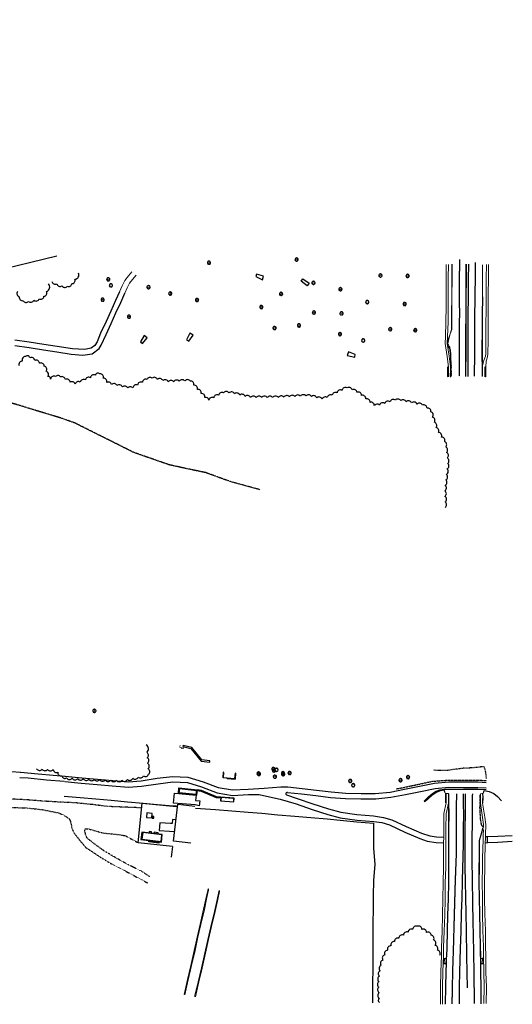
# Model space of a CAD drawing. Extents: x 1608204 to 1613990, y 573372 to 576468.
# Tile 16 of 16: x 1613099 to 1613990, y 573372 to 575153. Entities that reach past the tile are written whole.
import ezdxf

# ---------------------------------------------------------------- set-up
doc = ezdxf.new("R2010")
doc.units = 0
doc.header["$MEASUREMENT"] = 0
for name, pattern in [('CENTER2', [1.125, 0.75, -0.125, 0.125, -0.125]), ('DASHDOT', [1, 0.5, -0.25, 0, -0.25]), ('DOT2', [0.125, 0, -0.125]), ('PHANTOM2', [1.25, 0.625, -0.125, 0.125, -0.125, 0.125, -0.125])]:
    doc.linetypes.add(name, pattern=pattern)
for name, color, linetype in [('V-FIG-BLD', 80, 'Continuous'), ('V-FIG-GAURDRAIL', 80, 'DASHDOT'), ('V-FIG-ROAD-CL', 22, 'CENTER2'), ('V-FIG-TREELINE', 87, 'Continuous'), ('V-PROP-BNDY-IN RIVER', 1, 'PHANTOM2'), ('V-ROAD-CONC', 16, 'Continuous'), ('V-ROAD-CR', 80, 'DOT2'), ('V-ROAD-CURB-BACK', 194, 'Continuous'), ('V-ROAD-FLNE', 194, 'Continuous'), ('V-SITE-FENC', 80, 'FENCE_CHNLK_S'), ('V-SITE-RTWL', 4, 'STONEWALL'), ('V-SITE-TREE', 87, 'Continuous'), ('V-SWLK-CONC', 80, 'Continuous')]:
    doc.layers.add(name, color=color, linetype=linetype)
doc.layers.add('V-FIG-RIPRAP', color=7, linetype='DOT2', true_color=0x848484)
doc.linetypes.add('FENCE_CHNLK_S', pattern='A,0.1,-0.1,[133,ltypeshp.shx,S=0.035,R=0,X=-0.035,Y=0],-0.1,0.2', length=0.5)
doc.linetypes.add('STONEWALL', pattern='A,0,-0.0625,[131,AECCLAND,S=1,R=0,X=0,Y=0],-0.06303', length=0.12553)

# ---------------------------------------------------------------- blocks, each defined once
blk = doc.blocks.new('TR12D')
blk.add_circle((0, 0), 0.0167)
for centre, radius, start, end in [((-0.2, -0.05), 0.0894, 100.228, 267.0555), ((-0.2, 0.09), 0.0776, 67.0991, 230.6399), ((-0.11, 0.18), 0.0925, 38.428, 188.0552), ((0, 0.19), 0.112, 9.97, 137.0847), ((0.14, 0.15), 0.0988, 320.4226, 114.2658), ((0.22, 0.06), 0.0761, 274.7629, 74.4269), ((-0.13, -0.17), 0.0895, 143.5414, 302.1519), ((0.01, -0.2), 0.0981, 186.2495, 340.4298), ((0.15, -0.18), 0.0704, 211.9529, 38.0471), ((0.22, -0.06), 0.0743, 259.8703, 54.8308)]:
    blk.add_arc(centre, radius, start, end)

msp = doc.modelspace()

# ---------------------------------------------------------------- linework, layer by layer
at = {"layer": 'V-FIG-BLD', "linetype": 'Continuous', "lineweight": -3}
for points in [[(1613408.8, 573663.3, 21.9), (1613377.6, 573666.6, 21.9), (1613385, 573733.7, 33.7), (1613415.9, 573730.2, 33.7)], [(1613337.2, 573680.8, 21.9), (1613337.4, 573683.6, 22.3), (1613333.5, 573684, 22.2), (1613333.1, 573681.2, 22.1)], [(1613321.7, 573682.3, 29.7), (1613320.4, 573670.2, 22.2), (1613355.1, 573666.2, 21.8), (1613356.5, 573678.2, 21.8), (1613321.7, 573682.3, 29.7)], [(1613351, 573666.2, 22.5), (1613350.8, 573663.3, 21.3), (1613332.7, 573665.4, 22.3), (1613333, 573668.9, 20.1)], [(1613349.7, 573679.3, 21.9), (1613349.7, 573682.1, 22.1), (1613342.7, 573682.9, 22), (1613342.5, 573680.2, 22)]]:
    msp.add_polyline3d(points, dxfattribs=at)
at = {"layer": 'V-FIG-GAURDRAIL', "linetype": 'DASHDOT', "lineweight": -3}
for points in [[(1613872.4, 574567.4, 28.3), (1613876.1, 574560.3, 28.3), (1613876.9, 574554.1, 28.5), (1613877.4, 574550.1, 28.6), (1613877.8, 574546, 28.6), (1613878, 574541.9, 28.7), (1613878.4, 574535.7, 28.8), (1613878.6, 574529.4, 28.9), (1613879.2, 574526.1, 28.8), (1613878.9, 574523.1, 29), (1613878.9, 574520, 29.1), (1613879.1, 574516.9, 29.1), (1613879, 574513.7, 29.2), (1613879, 574508.8, 29.2)], [(1613779.7, 573761.3, 15.8), (1613793.7, 573764, 15.5), (1613820.9, 573769.8, 14.4), (1613845.4, 573775.1, 14.2), (1613875, 573777.2, 13.9), (1613901.5, 573777.3, 13.6), (1613927.5, 573777.1, 13.8), (1613943, 573776.4, 14.4)], [(1613418.4, 573750.5, 28.8), (1613419.4, 573759, 28.8), (1613388, 573762.1, 28.9), (1613387.1, 573753.9, 28.9)], [(1613462.6, 573745.6, 26.3), (1613454.3, 573746.6, 26.3), (1613427.8, 573757.6, 26.3), (1613420.1, 573758.8, 26.3)], [(1613486.3, 573737.9, 24.9), (1613486.7, 573744, 25), (1613463.5, 573746.1, 25), (1613462.6, 573739.7, 25)], [(1613936.6, 573692.5, 28), (1613934.1, 573696.5, 27.8), (1613932.4, 573706.2, 27.8), (1613931.3, 573726.7, 28.2), (1613931.7, 573751.4, 28.8)]]:
    msp.add_polyline3d(points, dxfattribs=at)
for centre in [(1613872.4, 574567.4, 28.3), (1613876.1, 574560.3, 28.3), (1613876.9, 574554.1, 28.5), (1613877.4, 574550.1, 28.6), (1613877.8, 574546, 28.6), (1613878, 574541.9, 28.7), (1613878.4, 574535.7, 28.8), (1613878.6, 574529.4, 28.9), (1613878.9, 574523.1, 29), (1613879.2, 574526.1, 28.8), (1613878.9, 574520, 29.1), (1613879, 574513.7, 29.2), (1613879, 574508.8, 29.2), (1613879.1, 574516.9, 29.1), (1613845.4, 573775.1, 14.2), (1613875, 573777.2, 13.9), (1613901.5, 573777.3, 13.6), (1613927.5, 573777.1, 13.8), (1613943, 573776.4, 14.4), (1613388, 573762.1, 28.9), (1613419.4, 573759, 28.8), (1613420.1, 573758.8, 26.3), (1613427.8, 573757.6, 26.3), (1613779.7, 573761.3, 15.8), (1613793.7, 573764, 15.5), (1613820.9, 573769.8, 14.4), (1613387.1, 573753.9, 28.9), (1613418.4, 573750.5, 28.8), (1613454.3, 573746.6, 26.3), (1613462.6, 573745.6, 26.3), (1613462.6, 573739.7, 25), (1613463.5, 573746.1, 25), (1613486.3, 573737.9, 24.9), (1613486.7, 573744, 25), (1613931.7, 573751.4, 28.8), (1613931.3, 573726.7, 28.2), (1613932.4, 573706.2, 27.8), (1613934.1, 573696.5, 27.8), (1613936.6, 573692.5, 28)]:
    msp.add_circle(centre, 0.005, dxfattribs=at)
at = {"layer": 'V-FIG-RIPRAP', "linetype": 'DOT2', "lineweight": -3}
for points in [[(1613390.1, 573840.2, 13.1), (1613388.3, 573836.9, 14.5), (1613395.3, 573834.2, 15.4), (1613395.7, 573837.1, 14.9)], [(1613942.9, 573780.3, 13.9), (1613941.9, 573791.3, 10), (1613938.9, 573801.6, 5.8), (1613916.5, 573799.2, 6), (1613901.5, 573798.7, 6), (1613872.1, 573794.7, 5.9), (1613847.2, 573794.9, 6)]]:
    msp.add_polyline3d(points, dxfattribs=at)
at = {"layer": 'V-FIG-ROAD-CL', "linetype": 'CENTER2', "lineweight": -3}
for points in [[(1613894.1, 574718.8, 25), (1613893.9, 574682.8, 25.9), (1613893.8, 574650.9, 26.6), (1613894.1, 574618.7, 27.3), (1613893.5, 574587.9, 27.8), (1613893.6, 574559.5, 28.1), (1613893.4, 574507.6, 29.1)], [(1613921.5, 574507.6, 29.1), (1613922, 574560.2, 28.2), (1613922, 574588.1, 27.8), (1613922.1, 574619.3, 27.3), (1613922.6, 574650.7, 26.7), (1613923.1, 574683.8, 25.8), (1613923, 574713.6, 25)], [(1613881.1, 573372.7, 21.2), (1613882.2, 573431, 22.4), (1613883.6, 573473.7, 23.2), (1613885.2, 573532.2, 24.4), (1613886.9, 573592.5, 25.7), (1613888.7, 573640.8, 26.7), (1613888.8, 573688.9, 27.6), (1613889.1, 573735, 28.6), (1613889.3, 573752.4, 29)], [(1613917.5, 573752.2, 29), (1613917.2, 573732.4, 28.5), (1613916.9, 573688.2, 27.6), (1613916.5, 573640.4, 26.7), (1613917.2, 573593.7, 25.7), (1613918.1, 573536.9, 24.5), (1613919.4, 573475.9, 23.3), (1613920.2, 573429.5, 22.3), (1613920.8, 573373, 21.3)]]:
    msp.add_polyline3d(points, dxfattribs=at)
at = {"layer": 'V-FIG-TREELINE', "linetype": 'Continuous', "flags": 128}
for points in [[(1613157.5, 574679.1, 0.520567), (1613166.5, 574674.8, 0.520567), (1613175.8, 574671, 0.520567), (1613185.4, 574670.4, 0.520567), (1613193.6, 574674.9, 0.520567), (1613199.2, 574683.2, 0.520567), (1613205.9, 574693.9, 0.520567)], [(1613095.3, 574660.8, 0.520567), (1613098.6, 574651.4, 0.520567), (1613105.6, 574644.4, 0.520567), (1613115.4, 574643, 0.520567), (1613125, 574645.1, 0.520567), (1613134.7, 574647.8, 0.520567), (1613143.3, 574652.2, 0.520567), (1613147.9, 574660.8, 0.520567), (1613151.5, 574674.9, 0.520567)], [(1613868.6, 574270.3, 0.520567), (1613868.3, 574280.3, 0.520567), (1613868, 574290.3, 0.520567), (1613867.8, 574300.3, 0.520567), (1613868.4, 574310.2, 0.520567), (1613869.6, 574320.2, 0.520567), (1613870.7, 574330.1, 0.520567), (1613871.9, 574340, 0.520567), (1613873.1, 574350, 0.520567), (1613872.3, 574359.9, 0.520567), (1613870.9, 574369.8, 0.520567), (1613869.5, 574379.7, 0.520567), (1613867.5, 574389.4, 0.520567), (1613861.9, 574397.6, 0.520567), (1613856.3, 574405.9, 0.520567), (1613851.9, 574414.8, 0.520567), (1613848.8, 574424.3, 0.520567), (1613845.6, 574433.8, 0.520567), (1613842.5, 574443.3, 0.520567), (1613835.6, 574450, 0.520567), (1613827.3, 574455.3, 0.520567), (1613817.5, 574457.4, 0.520567), (1613807.7, 574459.5, 0.520567), (1613797.9, 574461.5, 0.520567), (1613788.1, 574463.6, 0.520567), (1613778.4, 574464.3, 0.520567), (1613768.8, 574461.4, 0.520567), (1613759.3, 574458.5, 0.520567), (1613749.7, 574455.6, 0.520567), (1613740.4, 574454, 0.520567), (1613732.7, 574460.4, 0.520567), (1613725, 574466.7, 0.520567), (1613717.3, 574473.1, 0.520567), (1613709, 574478.7, 0.520567), (1613700, 574483, 0.520567), (1613691, 574486.6, 0.520567), (1613682, 574482.2, 0.520567), (1613673, 574477.8, 0.520567), (1613664.1, 574473.4, 0.520567), (1613655.1, 574469, 0.520567), (1613645.9, 574466.3, 0.520567), (1613636.2, 574468.7, 0.520567), (1613626.5, 574471.2, 0.520567), (1613616.7, 574472, 0.520567), (1613606.7, 574471.4, 0.520567), (1613596.7, 574470.9, 0.520567), (1613586.7, 574470.3, 0.520567), (1613576.7, 574469.8, 0.520567), (1613566.8, 574469.3, 0.520567), (1613556.8, 574469, 0.520567), (1613546.8, 574469, 0.520567), (1613536.8, 574469.1, 0.520567), (1613526.8, 574469.1, 0.520567), (1613516.8, 574469.2, 0.520567), (1613507, 574471.1, 0.520567), (1613497.3, 574473.7, 0.520567), (1613487.6, 574475.9, 0.520567), (1613477.7, 574477.4, 0.520567), (1613468, 574477.7, 0.520567), (1613459.1, 574473.3, 0.520567), (1613450.1, 574468.8, 0.520567), (1613441.2, 574464.3, 0.520567), (1613434, 574469, 0.520567), (1613427.3, 574476.4, 0.520567), (1613420.7, 574483.9, 0.520567), (1613414.1, 574491.4, 0.520567), (1613407.5, 574498.9, 0.520567), (1613397.9, 574499.2, 0.520567), (1613387.9, 574498.5, 0.520567), (1613377.9, 574497.8, 0.520567), (1613368, 574497.5, 0.520567), (1613358.2, 574499.7, 0.520567), (1613348.5, 574501.9, 0.520567), (1613338.7, 574504.1, 0.520567), (1613329.7, 574501.8, 0.520567), (1613321.1, 574496.7, 0.520567), (1613312.5, 574491.6, 0.520567), (1613303.9, 574486.5, 0.520567), (1613294.6, 574486, 0.520567), (1613284.9, 574488.5, 0.520567), (1613275.2, 574490.8, 0.520567), (1613265.4, 574492.7, 0.520567), (1613256.6, 574496.3, 0.520567), (1613250.5, 574504.2, 0.520567), (1613244.3, 574512.1, 0.520567), (1613236.1, 574509.7, 0.520567), (1613227.3, 574504.9, 0.520567), (1613218.1, 574500.9, 0.520567), (1613208.9, 574497.1, 0.520567), (1613199.7, 574493.2, 0.520567), (1613190.8, 574496.9, 0.520567), (1613182, 574501.6, 0.520567), (1613173.1, 574506.3, 0.520567), (1613164.2, 574507.1, 0.520567), (1613155.3, 574502.6, 0.520567), (1613150.2, 574507.2, 0.520567), (1613147.1, 574516.8, 0.520567), (1613143.9, 574526.1, 0.520567), (1613135.2, 574531.1, 0.520567), (1613126.5, 574536.1, 0.520567), (1613117.9, 574541.1, 0.520567), (1613109.8, 574543.3, 0.520567), (1613104.1, 574535.1, 0.520567), (1613098.4, 574526.9, 0.520567)], [(1613129.9, 573797.5, 0.520567), (1613139.9, 573797.1, 0.520567), (1613149.9, 573796.6, 0.520567), (1613159.9, 573796.1, 0.520567), (1613168.2, 573791.6, 0.520567), (1613175.7, 573785, 0.520567), (1613184.2, 573781, 0.520567), (1613194.2, 573780.5, 0.520567), (1613204.2, 573780, 0.520567), (1613214.2, 573779.5, 0.520567), (1613224.2, 573779, 0.520567), (1613234.2, 573778.5, 0.520567), (1613244.2, 573778, 0.520567), (1613254.1, 573777.4, 0.520567), (1613264.1, 573776.9, 0.520567), (1613274.1, 573776.8, 0.520567), (1613284.1, 573776.8, 0.520567), (1613294, 573778.2, 0.520567), (1613303.7, 573780.5, 0.520567), (1613313.5, 573782.7, 0.520567), (1613323.2, 573784.9, 0.520567), (1613332.2, 573787.7, 0.520567), (1613331.4, 573797.7, 0.520567), (1613330.6, 573807.7, 0.520567), (1613329.9, 573817.6, 0.520567), (1613329.1, 573827.6, 0.520567), (1613328.1, 573840.8, 0.520567)], [(1613858.5, 573460.4, 0.520567), (1613854.7, 573469.6, 0.520567), (1613850.1, 573478.3, 0.520567), (1613847.5, 573488, 0.520567), (1613843.3, 573496.5, 0.520567), (1613834.8, 573501.7, 0.520567), (1613826.4, 573507.2, 0.520567), (1613818.2, 573512.8, 0.520567), (1613809.8, 573507.4, 0.520567), (1613801.3, 573502.1, 0.520567), (1613792.9, 573496.7, 0.520567), (1613784.5, 573491.2, 0.520567), (1613776.6, 573485.3, 0.520567), (1613770.4, 573477.5, 0.520567), (1613764.1, 573469.6, 0.520567), (1613759.2, 573461.1, 0.520567), (1613755.9, 573451.7, 0.520567), (1613752.5, 573442.2, 0.520567), (1613750.6, 573432.5, 0.520567), (1613749.6, 573422.6, 0.520567), (1613748.6, 573412.6, 0.520567), (1613748.6, 573402.6, 0.520567), (1613749, 573392.6, 0.520567), (1613749.3, 573382.6, 0.520567), (1613749.6, 573375, 0.520567)]]:
    msp.add_lwpolyline(points, format="xyb", dxfattribs=at)
at = {"layer": 'V-PROP-BNDY-IN RIVER', "flags": 128}
msp.add_lwpolyline([(1613533.7, 574302.5), (1613497.4, 574312.4), (1613480.4, 574317), (1613435.5, 574333.3), (1613399.7, 574340.8), (1613369.4, 574347.5), (1613320.2, 574364.6), (1613305.8, 574369.7), (1613199.1, 574423.1), (1613173.9, 574432), (1613090.7, 574457.3), (1612979.2, 574488.1), (1612861, 574532), (1612787, 574558), (1612603.1, 574617.9), (1612516.8, 574641.4), (1612489.5, 574647.7), (1612385.6, 574689.5), (1612352.8, 574704.8), (1612316.5, 574721.6), (1612266, 574752.6), (1612251, 574763.5), (1612223.2, 574784), (1612178.2, 574810.8), (1612144.4, 574829.5), (1612100.9, 574846.9), (1612078.9, 574858.5), (1612065, 574866.6), (1612015.5, 574887.9), (1611988.2, 574898.2), (1611940, 574921.8), (1611898, 574941.2), (1611886.7, 574945.8), (1611864.5, 574961.1), (1611789.9, 575005.1), (1611731.3, 575027.5), (1611703.8, 575037.5), (1611670.8, 575052.4), (1611652.4, 575060.8), (1611634.8, 575072.1), (1611614.6, 575082), (1611597.1, 575091.5), (1611570.9, 575102.3), (1611547.1, 575115.5), (1611530.8, 575125.4), (1611517.7, 575131.1), (1611491.3, 575140.8), (1611447, 575152.5), (1611438.7, 575151.4)], dxfattribs=at)
at = {"layer": 'V-ROAD-CONC', "linetype": 'Continuous', "lineweight": -3}
for points in [[(1613906.2, 574710.4, 25.9), (1613906.1, 574682.7, 26.5), (1613906, 574651, 27.5), (1613905.8, 574618.1, 28.1), (1613905.6, 574587.9, 28.6), (1613905.5, 574559.6, 29.1), (1613905.4, 574507.3, 29.9)], [(1613910.4, 574710.3, 25.9), (1613910.2, 574682.6, 26.6), (1613909.8, 574651.4, 27.5), (1613909.6, 574618.4, 28.1), (1613909.6, 574587.9, 28.6), (1613909.4, 574560, 29), (1613909.2, 574507.2, 29.8)], [(1613527.5, 574692.5, 16.1), (1613525.9, 574687.8, 16.2), (1613538, 574682.1, 16.1), (1613540.3, 574688.6, 16.1), (1613527.5, 574692.5, 16.1)], [(1613622.8, 574676.2, 16.2), (1613618.9, 574670.9, 16.3), (1613608.4, 574679.5, 16.1), (1613611.2, 574683.6, 16), (1613622.8, 574676.2, 16.2)], [(1613279.7, 574660.5, 16.9), (1613272.8, 574644.4, 17.6), (1613264.1, 574625.2, 19.2), (1613255.5, 574606.7, 21.1), (1613245.7, 574585.3, 23.4), (1613239.1, 574570, 25.2), (1613235.3, 574563.4, 26), (1613228.6, 574558.6, 26.5), (1613216.3, 574555.8, 26.7), (1613194.6, 574557, 26.7), (1613166.9, 574561.4, 26.4), (1613142.7, 574565, 26.2), (1613116.5, 574569.4, 26.3), (1613090.6, 574573.1, 26.5)], [(1613090.6, 574563.5, 26.5), (1613116.5, 574559.7, 26.7), (1613142.4, 574555.7, 26.5), (1613166.7, 574551.7, 26.5), (1613192.2, 574547.8, 26.8), (1613213.3, 574545.6, 26.9), (1613230.1, 574548.2, 27), (1613242.8, 574558, 26.5), (1613246.6, 574563.9, 25.8), (1613255.5, 574583.2, 23.2), (1613264.6, 574603.2, 21), (1613273.2, 574622.4, 19), (1613282, 574641.2, 17.9), (1613289.2, 574658, 16.8)], [(1613317.7, 574569.9, 21), (1613321.6, 574567.1, 21), (1613329.9, 574577.4, 20.8), (1613324.6, 574581.3, 20.8), (1613317.7, 574569.9, 21)], [(1613412.7, 574582, 20.4), (1613406.9, 574585.4, 20.5), (1613400.8, 574573.5, 20.5), (1613405.1, 574571.1, 20.6), (1613412.7, 574582, 20.4)], [(1613705.3, 574541.9, 21), (1613705.9, 574547, 21.2), (1613693.6, 574551.6, 21.1), (1613691.5, 574544.9, 21.3), (1613705.3, 574541.9, 21)], [(1613873.4, 574524.8, 30.7), (1613874, 574524.7, 30.7), (1613873.9, 574514.8, 32.4), (1613873.9, 574506.8, 32.5), (1613873.2, 574506.9, 32.4), (1613873.3, 574514.7, 32.3), (1613873.4, 574524.8, 30.7)], [(1613940.6, 574524.4, 30.6), (1613941.3, 574524.4, 30.6), (1613941.2, 574514.1, 32.4), (1613941.2, 574506.5, 32.5), (1613940.5, 574506.5, 32.5), (1613940.5, 574514.2, 32.4), (1613940.6, 574524.4, 30.6)], [(1613878, 574507, 31.6), (1613878, 574507, 31.6), (1613878.1, 574511.3, 31.7), (1613877.7, 574512.6, 31.6), (1613878.2, 574512.7, 31.6), (1613878.8, 574510.9, 31.6), (1613878.7, 574506.9, 31.7), (1613878, 574507, 31.6)], [(1613395, 573840, 19.8), (1613394.4, 573837.8, 19.8), (1613408.8, 573834.3, 19.8), (1613427.2, 573811.5, 19.8), (1613442.9, 573809.6, 19.8), (1613443.2, 573811.9, 19.8), (1613428.5, 573813.6, 19.8), (1613410.4, 573836.3, 19.8), (1613395, 573840, 19.8)], [(1613070.2, 573794.2, 22.8), (1613100, 573791.5, 22.6)], [(1613100.6, 573791.4, 22.4), (1613133, 573788.7, 22), (1613160, 573786.3, 21.7), (1613180.7, 573784.2, 21.4)], [(1613488.6, 573778.8, 12.8), (1613488.8, 573779.8, 12.8), (1613489.4, 573789.7, 7.9), (1613488.6, 573789.7, 7.9), (1613487.8, 573779.7, 12.8), (1613467.8, 573781.4, 12.9), (1613468.5, 573791.2, 8.1), (1613467.4, 573791.3, 8.1), (1613466.7, 573781.5, 13.1)], [(1613489.6, 573789.7, 5.2), (1613488.6, 573778.9, 12.9), (1613467, 573781.5, 13.3), (1613467.6, 573791.5, 8.2)], [(1613179.6, 573774.7, 21.6), (1613147.8, 573776.9, 22.1), (1613114.8, 573780.4, 22.3), (1613099.8, 573781.6, 22.5)], [(1613180.7, 573774.5, 21.6), (1613210.5, 573771.6, 21.2), (1613239.3, 573769.3, 20.9), (1613266.6, 573766.6, 20.9), (1613296.1, 573764.7, 21), (1613319.6, 573766.2, 20.9), (1613349.5, 573770.5, 20.7), (1613375.9, 573774.2, 20.3), (1613402.6, 573772.6, 20.2), (1613428.1, 573765.2, 19.9), (1613456.1, 573754, 19.5), (1613484.2, 573749.6, 19.3), (1613513, 573750.9, 19), (1613524, 573751.2, 19.2), (1613532, 573751.3, 19.2), (1613540.1, 573749.5, 19.3), (1613570.2, 573742.5, 19.8), (1613599.3, 573734, 21.4), (1613627.7, 573724.1, 23.8), (1613656.3, 573714.9, 24.6), (1613678.6, 573709.2, 24.8), (1613709.1, 573704.9, 24.8), (1613739.6, 573702.5, 25.1), (1613753.8, 573700.5, 25.4), (1613767.7, 573696.1, 25.7), (1613795.4, 573683.2, 26.7), (1613822.8, 573671.3, 27.6), (1613835.9, 573667, 27.7), (1613852.3, 573664.6, 27.8), (1613865.4, 573664, 27.8)], [(1613181.4, 573784.3, 21.3), (1613211.7, 573781.5, 21.2), (1613240.2, 573779, 20.8), (1613268, 573776.3, 20.9), (1613296.1, 573774.3, 20.9), (1613318.8, 573775.8, 20.8), (1613347.7, 573780.4, 20.6), (1613375.3, 573783.7, 20.3), (1613403.3, 573782.3, 20.1), (1613430.8, 573774, 19.8), (1613458, 573763.9, 19.3), (1613483.8, 573759.4, 19.1), (1613512.2, 573760.9, 19.1), (1613541.3, 573762.8, 19.4), (1613571.2, 573765, 19)], [(1613474.6, 573779.9, 13), (1613488.6, 573778.8, 12.8)], [(1613571.2, 573765, 19), (1613584.2, 573764.9, 18.8), (1613609.9, 573762.3, 18.4), (1613635.7, 573759.1, 18.2), (1613662.1, 573755.8, 17.8), (1613689.1, 573753.5, 17.3), (1613716.5, 573752.7, 17.2), (1613742.1, 573753.2, 16.7), (1613768.7, 573755.5, 16.1), (1613794.6, 573760.9, 15.4), (1613821.7, 573766.4, 14.6), (1613849, 573771.7, 14.3), (1613875.3, 573774.2, 14.3), (1613901.4, 573774, 14.2), (1613927.7, 573773.8, 14.4), (1613942.6, 573773.1, 14.5)], [(1613386.3, 573753.3, 28.8), (1613387.3, 573763.1, 28.8), (1613420.1, 573759.6, 28.8), (1613419.1, 573749.7, 28.8), (1613386.3, 573753.3, 28.8)], [(1613387.6, 573754.4, 28.8), (1613388.5, 573761.8, 28.8), (1613418.7, 573758.5, 28.8), (1613418, 573751.1, 28.8), (1613387.6, 573754.4, 28.8)], [(1613583.7, 573754.8, 19.3), (1613609, 573752.2, 18.5), (1613634.8, 573749.3, 18), (1613661.4, 573746, 17.9), (1613688.5, 573743.8, 17.4), (1613716.1, 573743.2, 17.2), (1613743.1, 573743.6, 16.9), (1613770.3, 573746.1, 16.2), (1613796.5, 573751.3, 15.7), (1613823.5, 573756.8, 14.9), (1613850.2, 573762.3, 14.6), (1613874.8, 573764.3, 14.6), (1613901.3, 573764.1, 14.6), (1613927.4, 573763.8, 14.7), (1613942.7, 573763.1, 14.6)], [(1613418.3, 573749.7, 27.8), (1613417.2, 573740.6, 27.9), (1613425.2, 573739.5, 27.4), (1613424, 573730.5, 27.5), (1613416.5, 573732.2, 27.9), (1613377.2, 573735.7, 27.5), (1613379.2, 573753.8, 27.4), (1613386.9, 573753, 27.9), (1613418.3, 573749.7, 27.8)], [(1613486.6, 573737.7, 24.9), (1613487.2, 573744.5, 24.9), (1613462.9, 573746.4, 25), (1613462.4, 573739.6, 25), (1613486.6, 573737.7, 24.9)], [(1613583.7, 573754.8, 19.3), (1613582.1, 573754.7, 19.4), (1613580.9, 573754.3, 19.5), (1613580.1, 573753.1, 19.5), (1613580.3, 573751.9, 19.8), (1613581.4, 573750.5, 19.9), (1613601, 573743.7, 21.3), (1613629.3, 573734.2, 23.4), (1613657.7, 573725, 24.3), (1613679.9, 573719.3, 24.6), (1613708.6, 573715, 24.7), (1613738.9, 573712.5, 24.9), (1613757, 573709.6, 25.4), (1613771.7, 573705.2, 25.7), (1613798, 573693.4, 26.6), (1613825.5, 573681, 27.5), (1613840.4, 573676.2, 27.8), (1613852.6, 573674.6, 27.9), (1613865.6, 573674, 28.1)], [(1613901.2, 573752.2, 29.7), (1613901.2, 573732.2, 29.1), (1613901.3, 573716.9, 28.8), (1613900.9, 573688.7, 28.4), (1613900.8, 573664.1, 27.9), (1613900.4, 573635.9, 27.4), (1613900, 573619.5, 27), (1613899.1, 573593.7, 26.4), (1613898.6, 573563.8, 25.9), (1613897.5, 573536.6, 25.3), (1613896.6, 573503.3, 24.7), (1613895.5, 573472.4, 24), (1613894.4, 573430.4, 23.2), (1613893.5, 573402.9, 22.6), (1613893.4, 573372.8, 22)], [(1613909, 573401.7, 22.6), (1613908.2, 573429.3, 23.2), (1613907.6, 573459.4, 23.8), (1613906.9, 573505, 24.7), (1613906.1, 573536.5, 25.2), (1613905.6, 573564.6, 25.8), (1613905.2, 573593.9, 26.5), (1613904.7, 573619.8, 27), (1613904.5, 573636.4, 27.4), (1613904.5, 573664, 27.9), (1613904.7, 573688.8, 28.4), (1613904.9, 573716.9, 28.8), (1613905, 573732.4, 29.1), (1613905.1, 573752.2, 29.7)], [(1613329.4, 573718, 24), (1613328.5, 573709.8, 23.9), (1613338.2, 573708.8, 23.9), (1613339.1, 573717, 23.9), (1613329.4, 573718, 24)], [(1613339.1, 573711.5, 23.8), (1613338.9, 573708.5, 23.8), (1613341.8, 573708.3, 23.7), (1613342.1, 573711.3, 23.8), (1613339.1, 573711.5, 23.8)], [(1613380.4, 573705.6, 22), (1613375.5, 573706, 21.8), (1613374.8, 573698.5, 21.6), (1613371.9, 573698.6, 21.6), (1613352.9, 573700.1, 21.7), (1613351.5, 573686.2, 21.8), (1613370.4, 573684.8, 21.8), (1613378.3, 573684.4, 21.4)], [(1613357.1, 573678.9, 21.8), (1613320.2, 573683.3, 22.2), (1613318.4, 573669.5, 22.2), (1613355.4, 573665.2, 21.6), (1613357.1, 573678.9, 21.8)], [(1613940.7, 573664.1, 27.6), (1613944.7, 573664, 27.7), (1613944.8, 573674.5, 27.7), (1613941.1, 573674.5, 27.7)], [(1613989.7, 573666.2, 27.3), (1613963.7, 573664.1, 27.4), (1613944.9, 573663.8, 27.6)], [(1613989.5, 573676.5, 27.3), (1613963.8, 573675.4, 27.6), (1613945.1, 573674.5, 27.6)], [(1613870.5, 573454.1, 23), (1613866.7, 573454.2, 23.1), (1613866, 573445.4, 22.8), (1613870.1, 573445.4, 22.7), (1613870.5, 573454.1, 23)], [(1613936.7, 573454.3, 23.2), (1613932.4, 573454.5, 23), (1613932.6, 573445.6, 22.9), (1613937, 573445.5, 22.9), (1613936.7, 573454.3, 23.2)]]:
    msp.add_polyline3d(points, dxfattribs=at)
at = {"layer": 'V-ROAD-CR', "linetype": 'DOT2', "lineweight": -3}
for points in [[(1613319.1, 573727, 23.8), (1613288.7, 573728.2, 23.6), (1613259.4, 573729.4, 23.6), (1613229.3, 573733.1, 23.5), (1613199.8, 573736.1, 23.7), (1613172.7, 573737.3, 23.8), (1613142.9, 573739.1, 23.9), (1613115.9, 573741.2, 23.8), (1613085.9, 573742.8, 23.7), (1613057.4, 573743.1, 23.6), (1613028.6, 573742.4, 23.6), (1612999.3, 573740.2, 23.6), (1612971.3, 573737, 23.7), (1612945.5, 573734, 23.6), (1612916.6, 573729.7, 23.5), (1612897.3, 573727.2, 23.7)], [(1613085.4, 573727.7, 23.5), (1613114.8, 573726.7, 23.8), (1613141.6, 573723.6, 23.7), (1613170.3, 573717.7, 23.1), (1613179.3, 573713.7, 22.7), (1613188.4, 573707.7, 22.5), (1613191.1, 573702.3, 22.2), (1613192.5, 573696.4, 22), (1613193.4, 573691, 21.9), (1613196.8, 573682.6, 21.7), (1613202.1, 573675.7, 21.2), (1613208.4, 573667.6, 20.8), (1613218.7, 573655.4, 19.6), (1613242.2, 573639.7, 16.7), (1613266.5, 573625, 13.2), (1613291.3, 573612.3, 10.2), (1613313.9, 573600.1, 7.9), (1613330.6, 573591.3, 6.5)], [(1613334.2, 573602.5, 6.6), (1613319.4, 573612.5, 8.2), (1613296.4, 573623.6, 10.7), (1613273.4, 573636.4, 13.4), (1613249.4, 573650.7, 16.8), (1613228.8, 573666.1, 19.9), (1613221.8, 573671.7, 20.7), (1613219.1, 573676.3, 21.2), (1613218, 573681.2, 21.2), (1613216.7, 573685.9, 21.6), (1613217.7, 573689.2, 21.6), (1613223.5, 573689.1, 21.6), (1613249.7, 573681.6, 21.2), (1613278.4, 573678.6, 21.4), (1613290.5, 573676.7, 21.4), (1613312.3, 573664.5, 21.3)]]:
    msp.add_polyline3d(points, dxfattribs=at)
at = {"layer": 'V-ROAD-CURB-BACK', "linetype": 'Continuous', "lineweight": 18}
for points in [[(1613879, 574507.5, 29.2), (1613878.8, 574511.8, 29.2), (1613878.3, 574512.8, 29.3), (1613878.1, 574516.3, 29.2), (1613878.1, 574521.9, 29.2), (1613878.2, 574532.3, 29), (1613878.1, 574544.1, 28.8), (1613877.5, 574554.8, 28.5), (1613876.2, 574557.7, 28.4), (1613874.6, 574560.8, 28.5), (1613873, 574565.1, 28.3), (1613873.2, 574569.6, 28.3), (1613873.8, 574572.6, 28.2), (1613874.7, 574575.7, 28.2), (1613877.2, 574584.3, 28), (1613879.9, 574592.2, 27.8), (1613879.7, 574594.3, 28), (1613879.9, 574618.6, 27.4), (1613880.2, 574653.4, 26.5), (1613880.2, 574683, 25.9), (1613880.3, 574710.1, 25.1)], [(1613935.8, 574507.8, 29.2), (1613935.8, 574526.3, 29), (1613935.6, 574560, 28.8), (1613935.8, 574587.5, 28.1), (1613936.1, 574617.9, 27.5), (1613936.3, 574651.1, 26.7)], [(1613874.4, 573752.7, 29.2), (1613874.6, 573735.7, 28.9), (1613874.7, 573716.4, 28.4), (1613874.6, 573688.8, 28), (1613874.4, 573663.6, 27.5), (1613874.5, 573637.5, 26.9), (1613874.6, 573619.1, 26.3), (1613874.3, 573591.3, 25.8), (1613873.6, 573562.2, 25.1), (1613872.7, 573533.1, 24.4), (1613871.8, 573504.4, 23.8), (1613871.1, 573473.9, 23.3), (1613870.5, 573459.9, 23), (1613870.2, 573454.4, 22.9)], [(1613932.5, 573454.7, 22.8), (1613932.7, 573459.8, 23), (1613932.2, 573476.3, 23.3), (1613931.7, 573505, 23.9), (1613931, 573535.8, 24.6), (1613930.5, 573563.8, 25.1), (1613930, 573592.8, 25.8), (1613930.2, 573619.2, 26.4), (1613930.4, 573636.4, 26.9), (1613930.5, 573667.8, 27.6), (1613933.3, 573678.4, 27.6), (1613937.1, 573691.7, 27.9)], [(1613440.1, 573580.6, 5.1), (1613439.5, 573577.8, 5.7), (1613436.7, 573564.8, 6.4), (1613431.8, 573543.5, 6.5), (1613425.5, 573516.4, 6.7), (1613420.2, 573493.2, 6.9), (1613414.8, 573469.3, 7), (1613408.5, 573441.8, 7.1), (1613402.6, 573416.4, 7.2), (1613396.4, 573389.4, 7.3)], [(1613460.8, 573577.2, 5.4), (1613460.6, 573575.9, 6), (1613457.4, 573561.4, 6.5), (1613452.4, 573539.6, 6.5), (1613446.2, 573512.4, 6.7), (1613440.8, 573488.6, 6.8), (1613435.3, 573464.4, 7), (1613428.9, 573437.3, 7.2), (1613423.3, 573412.1, 7.2), (1613417.1, 573385.2, 7.2)], [(1613870, 573445.3, 22.7), (1613869.5, 573430.5, 22.4), (1613868.8, 573403.4, 21.9), (1613868.4, 573372.1, 21.4)], [(1613933.5, 573372.6, 21.1), (1613933.6, 573403.2, 21.8), (1613933, 573429.6, 22.3), (1613932.6, 573445.5, 22.8)]]:
    msp.add_polyline3d(points, dxfattribs=at)
at = {"layer": 'V-ROAD-FLNE', "lineweight": 18}
for points in [[(1613881, 574710.2, 24.6), (1613880.9, 574683.1, 25.4), (1613880.7, 574653.4, 26.1), (1613880.4, 574618.7, 26.8), (1613880.3, 574592.3, 27.4), (1613877.6, 574584.1, 27.5), (1613875.2, 574575.6, 27.8), (1613874.3, 574572.5, 28), (1613873.6, 574569.2, 28), (1613873.4, 574565.4, 28), (1613874.9, 574561.2, 28.2), (1613878, 574555.1, 28.2), (1613878.8, 574546.9, 28.3), (1613878.6, 574529.7, 28.6), (1613878.5, 574522, 28.7), (1613878.8, 574516.4, 28.9), (1613879.4, 574511.4, 29), (1613879.3, 574507.5, 28.9)], [(1613905.3, 574507.4, 29.3), (1613905.4, 574559.5, 28.4), (1613905.4, 574587.5, 27.9), (1613905.6, 574617.9, 27.4), (1613905.8, 574651, 26.9), (1613905.9, 574682.6, 26.2), (1613906, 574710.5, 25.6)], [(1613909.3, 574507.4, 29.3), (1613909.5, 574559.9, 28.4), (1613909.7, 574588, 28), (1613909.8, 574618.2, 27.5), (1613910, 574651.4, 26.9), (1613910.3, 574682.6, 26.2), (1613910.5, 574710.4, 25.5)], [(1613936, 574709.2, 24.9), (1613935.9, 574683.8, 25.5), (1613935.7, 574651, 26.4), (1613935.3, 574617.9, 27), (1613935, 574587.4, 27.6), (1613934.9, 574560, 28.1), (1613935.3, 574507.1, 28.8)], [(1613875.1, 573752.6, 28.8), (1613875.3, 573735.6, 28.4), (1613875.5, 573716.3, 27.9), (1613875.2, 573688.9, 27.5), (1613875, 573663.7, 26.9), (1613875.2, 573637.5, 26.4), (1613875.1, 573619.1, 25.9), (1613874.9, 573591.5, 25.3), (1613874.3, 573562.2, 24.7), (1613873.3, 573533.1, 24), (1613872.3, 573504.4, 23.3), (1613871.7, 573474, 22.8), (1613871.1, 573459.9, 22.6), (1613870.8, 573454.5, 22.1), (1613870.5, 573449, 22.1), (1613870.6, 573445.3, 22), (1613870.2, 573430.3, 22), (1613869.6, 573403.3, 21.5), (1613869.2, 573372.3, 20.9)], [(1613932.8, 573372.6, 20.9), (1613933, 573403.2, 21.5), (1613932.3, 573429.1, 21.9), (1613932.3, 573429.5, 21.9), (1613932.2, 573445.7, 22.1), (1613932.2, 573450.5, 22.2), (1613932, 573454.9, 22.3), (1613931.7, 573459.8, 22.6), (1613931.6, 573476.2, 22.9), (1613930.8, 573505.1, 23.5), (1613930.3, 573535.9, 24.2), (1613929.6, 573563.7, 24.7), (1613929.8, 573563.6, 24.7), (1613929.4, 573592.9, 25.3), (1613929.4, 573619.2, 26), (1613929.8, 573636.4, 26.4), (1613930.1, 573667.7, 27), (1613932.9, 573678.4, 27.3), (1613936.5, 573691.5, 27.4)], [(1613397.7, 573389.1, 6.7), (1613404, 573416.2, 6.7), (1613409.9, 573441.6, 6.6), (1613416.3, 573469, 6.4), (1613421.6, 573492.9, 6.3), (1613426.9, 573516.1, 6.2), (1613433.2, 573543.2, 6), (1613437.8, 573564.6, 5.9), (1613440.8, 573577.9, 5.2), (1613440.7, 573579.9, 5.1), (1613440.3, 573580.6, 5.1)], [(1613415.6, 573385.6, 6.6), (1613422.1, 573412.5, 6.6), (1613427.9, 573437.6, 6.6), (1613433.8, 573464.7, 6.4), (1613439.6, 573488.8, 6.3), (1613445, 573512.7, 6.2), (1613451.3, 573539.8, 6), (1613456.4, 573561.5, 6), (1613459.4, 573576, 5.4), (1613460.5, 573577.3, 5.3)]]:
    msp.add_polyline3d(points, dxfattribs=at)
at = {"layer": 'V-SITE-FENC', "linetype": 'FENCE_CHNLK_S', "lineweight": -3}
for points in [[(1613023.1, 574744.4, 15.8), (1613036.6, 574694.6, 14.5), (1613047.4, 574696.6, 14.8), (1613166.7, 574725.4, 14.2)], [(1613868.2, 573754.1, 22.2), (1613866.7, 573758.8, 21.2), (1613859.4, 573757.7, 21.1), (1613852.2, 573754.9, 21.2), (1613844.4, 573749.4, 21.2), (1613832.4, 573738.4, 21.1)], [(1613937.7, 573753.4, 21.6), (1613938.8, 573758.5, 20.8), (1613947.9, 573756.6, 21), (1613956.4, 573753.2, 21.1), (1613963, 573747.3, 21.2), (1613970.3, 573739.7, 20.4)], [(1613179.5, 573748.3, 25.1), (1613208.5, 573745.5, 25.2), (1613236.7, 573743.3, 25.1), (1613264.5, 573740.8, 24.6), (1613294.1, 573738.1, 24.9), (1613322.6, 573735.7, 25.6), (1613348.2, 573733.3, 25), (1613376.8, 573730.8, 25.2), (1613382.7, 573730.5, 25.8)], [(1613375.5, 573657.4, 20.7), (1613313.4, 573664, 21.2), (1613320.6, 573735.3, 25.4), (1613382.5, 573729.5, 25)], [(1613417.4, 573726.6, 26.6), (1613453.1, 573724.2, 26.9), (1613482.7, 573721.9, 25.7), (1613512.4, 573719.4, 25.3), (1613536.8, 573717.2, 25.5), (1613565.9, 573714.4, 25.4), (1613596.9, 573711.8, 25.1), (1613625.8, 573709.4, 25.3), (1613655.2, 573707, 25.2), (1613678.6, 573704.7, 25.1), (1613708.5, 573701.7, 25.2), (1613738.6, 573699.6, 25.1), (1613738.6, 573687.1, 23.3), (1613738.8, 573653.8, 14.2), (1613741.4, 573624.7, 13.6), (1613738.6, 573596.3, 12.9), (1613738, 573567.3, 11.8), (1613738, 573545.4, 11.4), (1613737.9, 573516.9, 11), (1613737.5, 573487.3, 12.2), (1613737.4, 573466.1, 12.7), (1613737.5, 573437.9, 12.2), (1613737.2, 573408.9, 12.1), (1613736.8, 573374.4, 11.7)], [(1613375.5, 573657.4, 20.7), (1613373.3, 573637.9, 17)]]:
    msp.add_polyline3d(points, dxfattribs=at)
at = {"layer": 'V-SITE-RTWL', "linetype": 'STONEWALL', "lineweight": -3}
for points in [[(1613462.7, 573746.5, 26.3), (1613455, 573747.2, 26.3), (1613428.1, 573758.6, 26.3), (1613420.3, 573759.6, 26.3), (1613420.1, 573758.2, 26.3), (1613427.6, 573757.2, 26.3), (1613454.5, 573745.8, 26.3), (1613462.6, 573745.1, 26.3), (1613462.7, 573746.5, 26.3)], [(1613831.5, 573738, 21.3), (1613830.2, 573739.2, 21.3), (1613837.6, 573746.1, 21.3), (1613842.5, 573750.4, 21.3), (1613847.1, 573754.3, 21.3), (1613852.1, 573757.4, 21.3), (1613858.7, 573759.8, 21.2), (1613867.2, 573761.1, 21.2), (1613875.1, 573761.1, 21.3), (1613901, 573760.9, 21.4), (1613927.2, 573760.8, 21.4), (1613942.2, 573760.4, 21.2)], [(1613869.5, 573736, 29.9), (1613869.5, 573745.9, 31.7), (1613869.5, 573753.8, 31.8)], [(1613936.6, 573735.6, 30.6), (1613936.8, 573745.3, 32.3), (1613936.5, 573753.4, 32.4)]]:
    msp.add_polyline3d(points, dxfattribs=at)
at = {"layer": 'V-SWLK-CONC', "lineweight": 18}
for points in [[(1613870.3, 574710, 25.3), (1613870.1, 574685.3, 25.9), (1613870, 574661.2, 26.5), (1613869.9, 574633.5, 27.1), (1613869.7, 574605.6, 27.8), (1613868.8, 574579.5, 28.2), (1613868.2, 574566.9, 28.4), (1613871.7, 574543.2, 28.8), (1613874.3, 574524.8, 29), (1613874.1, 574506.5, 29.5)], [(1613878, 574506.1, 29.3), (1613878.1, 574524.9, 29), (1613875.5, 574543.7, 28.8), (1613872, 574566.9, 28.3), (1613872.6, 574579.6, 28.1), (1613873.5, 574605.6, 27.7), (1613873.8, 574633.7, 27.1), (1613873.9, 574661.2, 26.4), (1613874, 574685.3, 25.8), (1613874.2, 574709.8, 25.2)], [(1613942.9, 574709.7, 25.3), (1613942.7, 574684.3, 26), (1613942.5, 574656, 26.8), (1613942.2, 574628.6, 27.4), (1613942, 574600.5, 28.1), (1613941.9, 574572.3, 28.7), (1613941.6, 574548.3, 29), (1613941, 574543.7, 29), (1613938.4, 574536.1, 29.1), (1613936.1, 574526.3, 28.9), (1613936.1, 574515.6, 29.1), (1613936, 574507.8, 29.2)], [(1613940.3, 574507.7, 29.2), (1613940.4, 574515.8, 29.1), (1613940.4, 574524.4, 28.8), (1613941.7, 574524.5, 28.8), (1613942.3, 574534.9, 29.2), (1613944.7, 574542.7, 29.1), (1613945.5, 574548.2, 29.2), (1613945.8, 574572.2, 28.8), (1613946, 574600.7, 28.2), (1613946.1, 574628.6, 27.6), (1613946.3, 574656.2, 27), (1613946.6, 574684, 26.2), (1613946.9, 574709.5, 25.4)], [(1613302.2, 574696.7, 16.2), (1613295.9, 574689.2, 16.3), (1613289.6, 574681.1, 16.4), (1613284.6, 574671.4, 16.6), (1613279.7, 574660.5, 16.9)], [(1613289.2, 574658, 16.8), (1613293.5, 574667.4, 16.5), (1613297.8, 574675.8, 16.2), (1613303.1, 574682.9, 16.1), (1613309.8, 574690.5, 16.2)], [(1613870, 573752.8, 28.6), (1613870.3, 573735.8, 28.3), (1613866, 573716.7, 28.2), (1613865.8, 573689.6, 27.7), (1613865.7, 573674, 27.4), (1613865.6, 573663.6, 27.1), (1613865.6, 573637.6, 26.4), (1613865.3, 573619.5, 25.9), (1613864.8, 573591.6, 25.3), (1613864.3, 573562.2, 24.6), (1613863.6, 573533.2, 23.9), (1613862.8, 573503.9, 23.2), (1613862, 573474.4, 22.9), (1613861.7, 573460.1, 22.7), (1613860.5, 573430.5, 22), (1613859.8, 573403.4, 21.3), (1613859.9, 573371.9, 21)], [(1613863.4, 573371.7, 0), (1613863.6, 573403, 21.4), (1613864.1, 573430.4, 22), (1613865.3, 573459.7, 22.5), (1613865.5, 573474.2, 22.7), (1613866.6, 573504, 23.9), (1613867.6, 573532.9, 24.6), (1613868.4, 573562, 25.2), (1613868.6, 573591.4, 26), (1613869.3, 573618.9, 26.5), (1613869.3, 573637.4, 27), (1613869.4, 573663.6, 27.7), (1613869.5, 573674.1, 28), (1613869.5, 573689.5, 28.3), (1613870, 573715.9, 28.6), (1613874.4, 573735.7, 28.9), (1613874.2, 573752.7, 29.2), (1613870, 573752.8, 28.6)], [(1613938.5, 573373.2, 0), (1613938.7, 573403.8, 22), (1613938.1, 573430, 22.4), (1613937.5, 573459.7, 23), (1613937.7, 573459.7, 23), (1613937.6, 573476.4, 23.3), (1613936.7, 573504.9, 24), (1613936, 573536.2, 24.8), (1613935.7, 573563.3, 25.3), (1613935.4, 573593.4, 25.9), (1613935.7, 573619.5, 26.4), (1613936, 573636.3, 26.9), (1613936, 573636.4, 26.9), (1613936.8, 573669.2, 27.5), (1613937.1, 573678.1, 27.6), (1613937.7, 573687.2, 27.9), (1613936, 573687.3, 27.9), (1613937.4, 573692.8, 27.9), (1613937.7, 573696.9, 28), (1613935.8, 573709.7, 28.2), (1613932.4, 573735.4, 28.7), (1613932.4, 573752.3, 29.2), (1613936.2, 573753.7, 29.3)], [(1613936.2, 573753.7, 0), (1613936, 573735.2, 28.6), (1613936.1, 573735.2, 28.6), (1613939.8, 573710.3, 28.4), (1613941.8, 573697, 28.1), (1613941.1, 573678.2, 27.7), (1613940.1, 573636.2, 26.9), (1613939.9, 573619.1, 26.5), (1613939.5, 573592.9, 25.9), (1613939.5, 573563.1, 25.4), (1613940.2, 573535.9, 24.8), (1613941, 573504.8, 23.9), (1613941.5, 573476.1, 23.2), (1613941.6, 573459.7, 23), (1613942.1, 573430, 22.6), (1613942.8, 573402.7, 22.1), (1613942.5, 573373.2, 21.4)]]:
    msp.add_polyline3d(points, dxfattribs=at)

# ---------------------------------------------------------------- block references
at = {"layer": 'V-SITE-TREE', "xscale": 10, "yscale": 10, "zscale": 10}
for p in [(1613599.8, 574718.6), (1613441.5, 574712.9), (1613259.4, 574682.9), (1613751.4, 574689.7), (1613800.4, 574689), (1613264.2, 574671.9), (1613332.1, 574668.6), (1613630.3, 574676.4), (1613679, 574664.9), (1613249.3, 574646), (1613371.5, 574657.2), (1613419.9, 574645.5), (1613571.8, 574656.5), (1613536.1, 574632.8), (1613727.5, 574641.7), (1613795.2, 574638.2), (1613296.9, 574615.3), (1613631.1, 574622.8), (1613681, 574621.3), (1613559.9, 574594.9), (1613604.2, 574599.5), (1613769, 574592.6), (1613814.3, 574590.8), (1613678.2, 574583.8), (1613720.2, 574572.4), (1613234.4, 573902.4), (1613531, 573789), (1613531.6, 573788.2), (1613557.9, 573797.1), (1613558.9, 573794.4), (1613563.5, 573795.8), (1613575.2, 573789.6), (1613575.5, 573787.7), (1613587.2, 573790), (1613560.5, 573783.4), (1613696.7, 573775.6), (1613787.6, 573776.9), (1613801.3, 573782.5), (1613702.1, 573768)]:
    msp.add_blockref('TR12D', p, dxfattribs=at)

doc.saveas('drawing.dxf')
